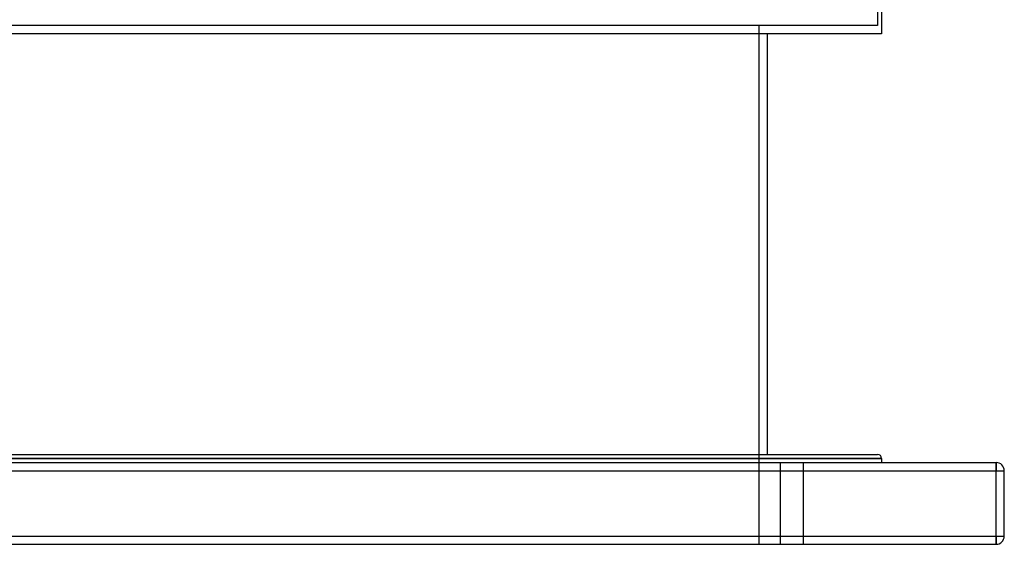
# Model space of a CAD drawing. Header units: millimetres. Extents: x -675 to 675, y -366 to 366.
# Tile 4 of 6: x -52 to 550, y -366 to -45. Entities that reach past the tile are written whole.
import ezdxf

# ---------------------------------------------------------------- set-up
doc = ezdxf.new("R2010")
doc.units = ezdxf.units.MM
doc.layers.add('HIDDEN', color=7, linetype='Continuous')
doc.layers.add('THICK', color=7, linetype='Continuous')

msp = doc.modelspace()

# ---------------------------------------------------------------- linework, layer by layer
at = {"layer": 'HIDDEN'}
for p, q in [((472.5, -6.96), (472.5, -48.6)), ((0, -48.6), (-472.5, -48.6)), ((472.5, -48.6), (0, -48.6)), ((400, -48.6), (400, -366)), ((0, -313.5), (-475, -313.5)), ((475, -313.5), (0, -313.5)), ((413, -316), (413, -366)), ((413, -316), (413, -366)), ((427, -316), (427, -366)), ((427, -316), (427, -366)), ((545, -316), (545, -321)), ((545, -316), (545, -316)), ((-545, -321), (545, -321)), ((545, -321), (550, -321)), ((545, -361), (545, -321)), ((550, -321), (550, -321)), ((-545, -361), (545, -361)), ((545, -361), (550, -361)), ((545, -361), (545, -366)), ((550, -361), (550, -361)), ((545, -366), (545, -366))]:
    msp.add_line(p, q, dxfattribs=at)
at = {"layer": 'THICK'}
for p, q in [((475, -6.78), (475, -53.6)), ((0, -53.6), (-475, -53.6)), ((475, -53.6), (0, -53.6)), ((405, -53.6), (405, -311)), ((-472.5, -311), (0, -311)), ((0, -311), (472.5, -311)), ((-545, -316), (545, -316)), ((-475, -313.5), (0, -313.5)), ((0, -313.5), (475, -313.5)), ((475, -313.5), (475, -316)), ((545, -321), (545, -316)), ((-545, -321), (545, -321)), ((545, -321), (550, -321)), ((545, -361), (545, -321)), ((550, -361), (550, -321)), ((-545, -361), (545, -361)), ((545, -366), (545, -361)), ((545, -361), (550, -361)), ((-545, -366), (545, -366))]:
    msp.add_line(p, q, dxfattribs=at)
for centre, radius, start, end in [((472.5, -313.5), 2.5, 0, 89.99998), ((545, -321), 5, 0, 89.99998), ((545, -361), 5, 270.00002, 0)]:
    msp.add_arc(centre, radius, start, end, dxfattribs=at)

doc.saveas('drawing.dxf')
